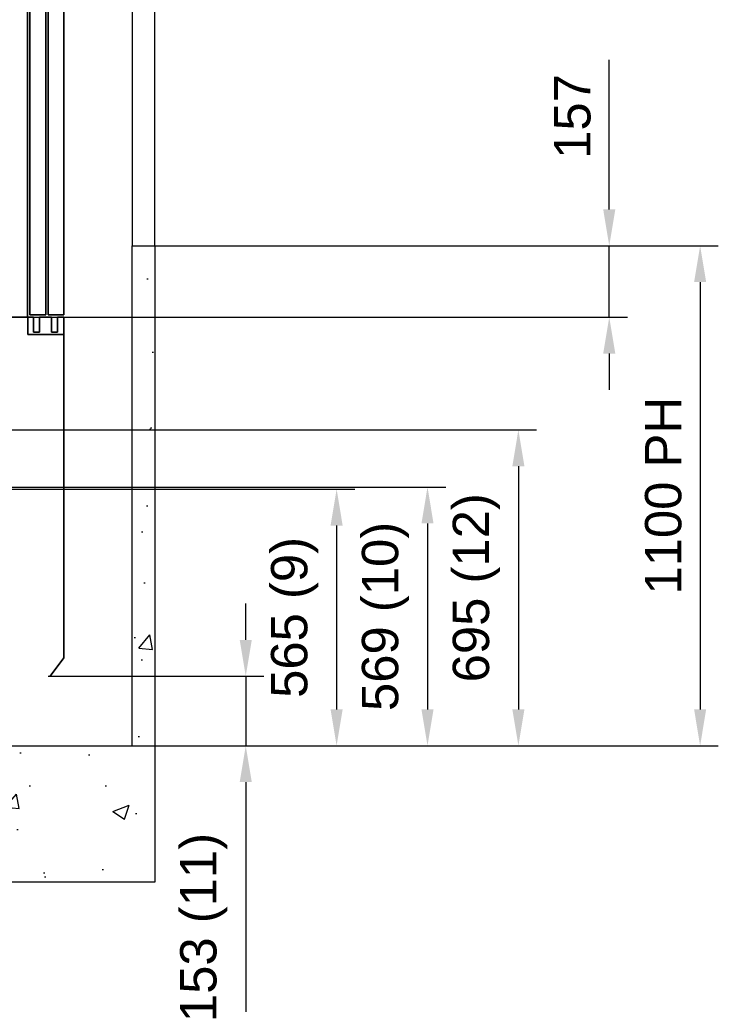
# Model space of a CAD drawing. Header units: millimetres. Extents: x 0 to 25777, y 0 to 11880.
# Tile 4 of 31: x 3587 to 5125, y 1127 to 3293. Entities that reach past the tile are written whole.
import ezdxf

# ---------------------------------------------------------------- set-up
doc = ezdxf.new("R2010")
doc.units = ezdxf.units.MM
doc.header["$LTSCALE"] = 16
doc.header["$PDSIZE"] = -3
doc.layers.add('Car', color=2, linetype='Continuous', lineweight=35)
doc.layers.add('Doors', color=2, linetype='Continuous', lineweight=35)
for name, color, linetype in [('Cars', 2, 'Continuous'), ('CONT_70', 4, 'Continuous'), ('DIM_35', 7, 'Continuous'), ('HATCH_35', 2, 'Continuous')]:
    doc.layers.add(name, color=color, linetype=linetype)
doc.styles.add('Arial', font='arial.ttf')
doc.dimstyles.new('KONE_mm', dxfattribs={"dimscale": 40, "dimtxt": 2, "dimasz": 2, "dimexe": 1, "dimexo": 0, "dimgap": 1, "dimtad": 1, "dimdec": 0, "dimrnd": 0.01, "dimzin": 0, "dimdsep": 46, "dimtxsty": 'Arial', "dimsah": 1, "dimcen": 0, "dimclrd": 256, "dimclre": 256, "dimclrt": 256, "dimadec": 1, "dimazin": 2, "dimtfac": 1, "dimtdec": 0, "dimtmove": 0, "dimatfit": 3, "dimfxl": 1, "dimtolj": 1, "dimtzin": 0, "dimarcsym": 0})

# ---------------------------------------------------------------- blocks, each defined once
blk = doc.blocks.new('T-0008158422_Section_PitShaft_0')
at = {"layer": 'HATCH_35'}
h = blk.add_hatch(dxfattribs=at)
h.set_pattern_fill('AR-CONC', color=256, scale=2)
h.set_pattern_definition([(50, (-100, 0), (364.37, -31.878), [38.1, -419.1]), (355, (-100, 0), (-70.487, 382.114), [30.48, -335.28]), (100.451, (-69.64, -2.66), (293.882, 350.236), [32.38, -356.18]), (46.184, (-100, 101.6), (542.16, -84.085), [57.15, -628.65]), (96.636, (-54.8, 94.6), (474.81, 494.85), [48.57, -534.27]), (351.184, (-100, 101.6), (474.81, 494.85), [45.72, -502.92]), (21, (-49.2, 76.2), (303.23, -204.53), [38.1, -419.1]), (326, (-49.2, 76.2), (123.604, 368.376), [30.48, -335.28]), (71.451, (-23.93, 59.16), (426.833, 163.846), [32.38, -356.18]), (37.5, (-100, 0), (6.177, 169.11), [0, -331.216, 0, -340.36, 0, -336.55]), (7.5, (-100, 0), (133.639, 200.361), [0, -194.056, 0, -323.596, 0, -128.27]), (327.5, (-213.28, 0), (271.181, -11.4575), [0, -127, 0, -396.24, 0, -525.78]), (317.5, (-264.08, 0), (296.258, 50.853), [0, -165.1, 0, -263.144, 0, -373.38])])
h.paths.add_polyline_path([(-1115, 0), (-1115, 1100), (-1065, 1100), (-1065, 300), (865, 300), (865, 1400), (915, 1400), (915, 0)])
h.paths.add_polyline_path([(865, 1990), (865, 2190), (1415, 2190), (1415, 1990)])
h.paths.add_polyline_path([(-1065, 1100), (-1065, 1300), (-1615, 1300), (-1615, 1100)])
at = {"layer": 'CONT_70'}
for points in [[(865, 1400), (865, 1400), (865, 1400), (915, 1400), (915, 1990), (865, 1990)], [(-1115, 0), (-1115, 1100), (-1065, 1100), (-1065, 300), (865, 300), (865, 1400), (915, 1400), (915, 0)]]:
    blk.add_lwpolyline(points, close=True, dxfattribs=at)
blk = doc.blocks.new('*U1223')
at = {"layer": 'Car', "ltscale": 3}
for q in [(735, 2000), (700, 0)]:
    blk.add_line((735, 0), q, dxfattribs=at)
blk = doc.blocks.new('*U1155')
at = {"layer": 'Doors', "ltscale": 0.25}
for p, q in [((-75, 2028), (-75, 5)), ((-40, 5), (-40, 2028)), ((-35, 5), (-35, 2028)), ((0, 5), (0, 2028)), ((-75, 5), (-40, 5)), ((-35, 5), (0, 5))]:
    blk.add_line(p, q, dxfattribs=at)
blk = doc.blocks.new('*U1157')
at = {"layer": 'Doors', "ltscale": 0.25}
for p, q in [((-39.8, 0), (-25.8, 0)), ((-39.8, -38), (-39.8, 0)), ((-39.8, 0), (-39.8, -749.9)), ((-25.8, 0), (-25.8, -33)), ((-12.8, -33), (-12.8, 0)), ((-12.8, 0), (13.8, 0)), ((13.8, 0), (13.8, -33)), ((26.8, -33), (26.8, 0)), ((26.8, 0), (39.8, 0)), ((39.8, 0), (39.8, -38)), ((39.8, -38), (-39.8, -38)), ((-25.8, -33), (-12.8, -33)), ((13.8, -33), (26.8, -33)), ((-39.8, -749.9), (-9.8, -789.9))]:
    blk.add_line(p, q, dxfattribs=at)
blk = doc.blocks.new('*D1351')
at = {"layer": 'Defpoints', "color": 0, "transparency": 16777216}
for p in [(3885, 2795.7), (3835, 1695.7), (5085, 1695.7)]:
    blk.add_point(p, dxfattribs=at)
at = {"layer": 'DIM_35', "lineweight": -2, "transparency": 16777216}
for p, q in [((3885, 2795.7), (5125, 2795.7)), ((5085, 2715.7), (5085, 1775.7)), ((3835, 1695.7), (5125, 1695.7))]:
    blk.add_line(p, q, dxfattribs=at)
at = {"layer": 'DIM_35', "transparency": 16777216}
for points in [[(5071.7, 2715.7), (5098.3, 2715.7), (5085, 2795.7)], [(5071.7, 1775.7), (5098.3, 1775.7), (5085, 1695.7)]]:
    blk.add_solid(points, dxfattribs=at)
at = {"layer": 'DIM_35', "transparency": 16777216, "insert": (5004.2, 2245.7), "char_height": 80, "attachment_point": 5, "rotation": 90, "style": 'Arial', "bg_fill": 3, "box_fill_scale": 1.1, "bg_fill_color": 256, "bg_fill_true_color": 13158600, "bg_fill_transparency": 0}
blk.add_mtext('\\A1;1100 PH', dxfattribs=at)
blk = doc.blocks.new('*D1352')
at = {"layer": 'Defpoints', "color": 0, "transparency": 16777216}
for p in [(3885, 2795.7), (4885, 2795.7), (3605, 2638.7)]:
    blk.add_point(p, dxfattribs=at)
at = {"layer": 'DIM_35', "lineweight": -2, "transparency": 16777216}
for p, q in [((4885, 2875.7), (4885, 3204.9)), ((3885, 2795.7), (4925, 2795.7)), ((4885, 2638.7), (4885, 2795.7)), ((3605, 2638.7), (4925, 2638.7)), ((4885, 2558.7), (4885, 2478.7))]:
    blk.add_line(p, q, dxfattribs=at)
at = {"layer": 'DIM_35', "transparency": 16777216}
for points in [[(4871.7, 2875.7), (4898.3, 2875.7), (4885, 2795.7)], [(4871.7, 2558.7), (4898.3, 2558.7), (4885, 2638.7)]]:
    blk.add_solid(points, dxfattribs=at)
at = {"layer": 'DIM_35', "transparency": 16777216, "insert": (4804.2, 3080.3), "char_height": 80, "attachment_point": 5, "rotation": 90, "style": 'Arial', "bg_fill": 3, "box_fill_scale": 1.1, "bg_fill_color": 256, "bg_fill_true_color": 13158600, "bg_fill_transparency": 0}
blk.add_mtext('\\A1;157', dxfattribs=at)
blk = doc.blocks.new('*D1353')
at = {"layer": 'Defpoints', "color": 0, "transparency": 16777216}
for p in [(2970, 2390.7), (3835, 1695.7), (4685, 1695.7)]:
    blk.add_point(p, dxfattribs=at)
at = {"layer": 'DIM_35', "lineweight": -2, "transparency": 16777216}
for p, q in [((2970, 2390.7), (4725, 2390.7)), ((4685, 2310.7), (4685, 1775.7)), ((3835, 1695.7), (4725, 1695.7))]:
    blk.add_line(p, q, dxfattribs=at)
at = {"layer": 'DIM_35', "transparency": 16777216}
for points in [[(4671.7, 2310.7), (4698.3, 2310.7), (4685, 2390.7)], [(4671.7, 1775.7), (4698.3, 1775.7), (4685, 1695.7)]]:
    blk.add_solid(points, dxfattribs=at)
at = {"layer": 'DIM_35', "transparency": 16777216, "insert": (4592.6, 2043.2), "char_height": 80, "attachment_point": 5, "rotation": 90, "style": 'Arial', "bg_fill": 3, "box_fill_scale": 1.1, "bg_fill_color": 256, "bg_fill_true_color": 13158600, "bg_fill_transparency": 0}
blk.add_mtext('\\A1;695 (12)', dxfattribs=at)
blk = doc.blocks.new('*D1354')
at = {"layer": 'Defpoints', "color": 0, "transparency": 16777216}
for p in [(3020, 2264.7), (3835, 1695.7), (4485, 1695.7)]:
    blk.add_point(p, dxfattribs=at)
at = {"layer": 'DIM_35', "lineweight": -2, "transparency": 16777216}
for p, q in [((3020, 2264.7), (4525, 2264.7)), ((4485, 2184.7), (4485, 1775.7)), ((3835, 1695.7), (4525, 1695.7))]:
    blk.add_line(p, q, dxfattribs=at)
at = {"layer": 'DIM_35', "transparency": 16777216}
for points in [[(4471.7, 2184.7), (4498.3, 2184.7), (4485, 2264.7)], [(4471.7, 1775.7), (4498.3, 1775.7), (4485, 1695.7)]]:
    blk.add_solid(points, dxfattribs=at)
at = {"layer": 'DIM_35', "transparency": 16777216, "insert": (4392.6, 1980.2), "char_height": 80, "attachment_point": 5, "rotation": 90, "style": 'Arial', "bg_fill": 3, "box_fill_scale": 1.1, "bg_fill_color": 256, "bg_fill_true_color": 13158600, "bg_fill_transparency": 0}
blk.add_mtext('\\A1;569 (10)', dxfattribs=at)
blk = doc.blocks.new('*D1355')
at = {"layer": 'Defpoints', "color": 0, "transparency": 16777216}
for p in [(3167, 2260.2), (3835, 1695.7), (4285, 1695.7)]:
    blk.add_point(p, dxfattribs=at)
at = {"layer": 'DIM_35', "lineweight": -2, "transparency": 16777216}
for p, q in [((3167, 2260.2), (4325, 2260.2)), ((4285, 2180.2), (4285, 1775.7)), ((3835, 1695.7), (4325, 1695.7))]:
    blk.add_line(p, q, dxfattribs=at)
at = {"layer": 'DIM_35', "transparency": 16777216}
for points in [[(4271.7, 2180.2), (4298.3, 2180.2), (4285, 2260.2)], [(4271.7, 1775.7), (4298.3, 1775.7), (4285, 1695.7)]]:
    blk.add_solid(points, dxfattribs=at)
at = {"layer": 'DIM_35', "transparency": 16777216, "insert": (4192.6, 1978), "char_height": 80, "attachment_point": 5, "rotation": 90, "style": 'Arial', "bg_fill": 3, "box_fill_scale": 1.1, "bg_fill_color": 256, "bg_fill_true_color": 13158600, "bg_fill_transparency": 0}
blk.add_mtext('\\A1;565 (9)', dxfattribs=at)
blk = doc.blocks.new('*D1356')
at = {"layer": 'Defpoints', "color": 0, "transparency": 16777216}
for p in [(3650.3, 1848.6), (3835, 1695.7), (4085, 1695.7)]:
    blk.add_point(p, dxfattribs=at)
at = {"layer": 'DIM_35', "lineweight": -2, "transparency": 16777216}
for p, q in [((4085, 1928.6), (4085, 2008.6)), ((3650.3, 1848.6), (4125, 1848.6)), ((4085, 1848.6), (4085, 1695.7)), ((3835, 1695.7), (4125, 1695.7)), ((4085, 1615.7), (4085, 1055.6))]:
    blk.add_line(p, q, dxfattribs=at)
at = {"layer": 'DIM_35', "transparency": 16777216}
for points in [[(4071.7, 1928.6), (4098.3, 1928.6), (4085, 1848.6)], [(4071.7, 1615.7), (4098.3, 1615.7), (4085, 1695.7)]]:
    blk.add_solid(points, dxfattribs=at)
at = {"layer": 'DIM_35', "transparency": 16777216, "insert": (3992.6, 1295.7), "char_height": 80, "attachment_point": 5, "rotation": 90, "style": 'Arial', "bg_fill": 3, "box_fill_scale": 1.1, "bg_fill_color": 256, "bg_fill_true_color": 13158600, "bg_fill_transparency": 0}
blk.add_mtext('\\A1;153 (11)', dxfattribs=at)

msp = doc.modelspace()

# ---------------------------------------------------------------- block references
msp.add_blockref('T-0008158422_Section_PitShaft_0', (2970, 1395.7))
at = {"layer": 'Cars'}
for name, p in [('*U1223', (2870, 2638.7)), ('*U1155', (3685, 2638.7))]:
    msp.add_blockref(name, p, dxfattribs=at)
at = {"layer": 'Cars', "xscale": -1}
msp.add_blockref('*U1157', (3645, 2638.7), dxfattribs=at)

# ---------------------------------------------------------------- next in the draw order: dimensions: what is measured, and where the dimension line sits
at = {"layer": 'DIM_35'}
dim = msp.add_linear_dim(base=(5085, 1695.7), p1=(3885, 2795.7), p2=(3835, 1695.7), angle=90, text='<> PH', dimstyle='KONE_mm', override={"dimtfill": 1}, dxfattribs=at)
dim.commit()
dim.dimension.update_dxf_attribs({"geometry": '*D1351', "text_midpoint": (5004.2, 2245.7)})

# ---------------------------------------------------------------- next in the draw order: dimensions: what is measured, and where the dimension line sits
dim = msp.add_linear_dim(base=(4885, 2795.7), p1=(3605, 2638.7), p2=(3885, 2795.7), angle=90, dimstyle='KONE_mm', override={"dimtfill": 1}, dxfattribs=at)
dim.commit()
dim.dimension.update_dxf_attribs({"geometry": '*D1352', "text_midpoint": (4804.2, 3080.3)})
dim = msp.add_linear_dim(base=(4685, 1695.7), p1=(2970, 2390.7), p2=(3835, 1695.7), angle=90, text='<> (12)', dimstyle='KONE_mm', override={"dimtfill": 1}, dxfattribs=at)
dim.commit()
dim.dimension.update_dxf_attribs({"geometry": '*D1353', "text_midpoint": (4592.6, 2043.2)})

# ---------------------------------------------------------------- next in the draw order: dimensions: what is measured, and where the dimension line sits
dim = msp.add_linear_dim(base=(4485, 1695.7), p1=(3020, 2264.7), p2=(3835, 1695.7), angle=90, text='<> (10)', dimstyle='KONE_mm', override={"dimtfill": 1}, dxfattribs=at)
dim.commit()
dim.dimension.update_dxf_attribs({"geometry": '*D1354', "text_midpoint": (4392.6, 1980.2)})

# ---------------------------------------------------------------- next in the draw order: dimensions: what is measured, and where the dimension line sits
dim = msp.add_linear_dim(base=(4285, 1695.6982), p1=(3166.9951, 2260.2148), p2=(3835, 1695.6982), angle=90, text='<> (9)', dimstyle='KONE_mm', override={"dimtfill": 1}, dxfattribs=at)
dim.commit()
dim.dimension.update_dxf_attribs({"geometry": '*D1355', "text_midpoint": (4192.558, 1977.9565)})

# ---------------------------------------------------------------- next in the draw order: dimensions: what is measured, and where the dimension line sits
dim = msp.add_linear_dim(base=(4085, 1695.7), p1=(3650.3, 1848.6), p2=(3835, 1695.7), angle=90, text='<> (11)', dimstyle='KONE_mm', override={"dimtfill": 1}, dxfattribs=at)
dim.commit()
dim.dimension.update_dxf_attribs({"geometry": '*D1356', "text_midpoint": (3992.6, 1295.7)})

doc.saveas('drawing.dxf')
